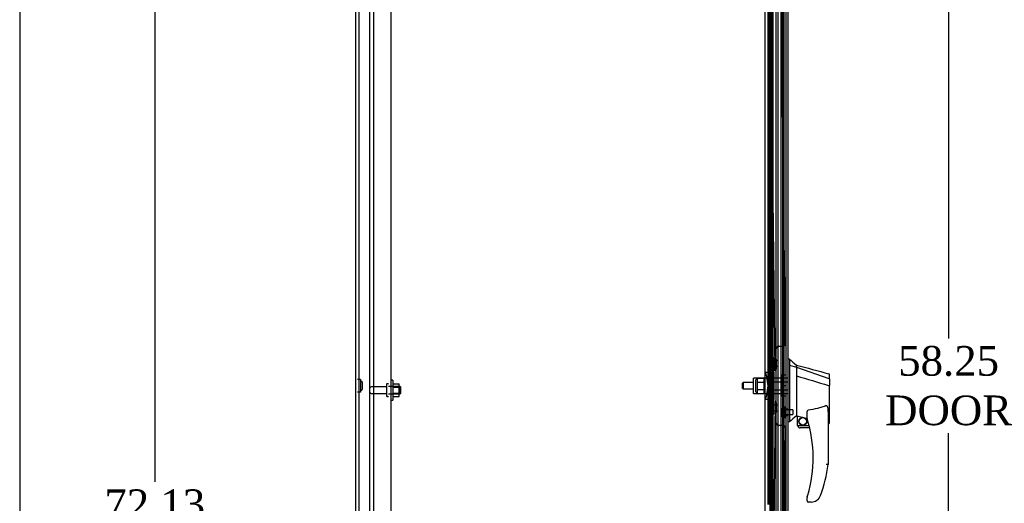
# Model space of a CAD drawing. Header units: inches. Extents: x 25 to 383, y 21 to 262.
# Tile 4 of 19: x 25 to 75, y 146 to 171. Entities that reach past the tile are written whole.
import ezdxf
from ezdxf.lldxf.tags import DXFTag

# ---------------------------------------------------------------- set-up
doc = ezdxf.new("R2010")
doc.units = ezdxf.units.IN
doc.header["$MEASUREMENT"] = 0
for name, color, linetype in [('COM43132', 7, 'Continuous'), ('COM50799-2', 7, 'Continuous'), ('COM54578-56', 7, 'Continuous'), ('COM55702-58', 7, 'Continuous'), ('COM56694-2', 7, 'Continuous'), ('COM70838', 7, 'Continuous'), ('COM70839-2', 7, 'Continuous'), ('COM71155-12', 7, 'Continuous'), ('Default', 7, 'Continuous'), ('GSK11033', 7, 'Continuous'), ('HAN13066', 7, 'Continuous'), ('HAN13066_NUT', 7, 'Continuous'), ('HAN13066_SCREW', 7, 'Continuous'), ('HAN_NUT', 7, 'Continuous'), ('NTS166105', 7, 'Continuous'), ('NTS16640', 7, 'Continuous'), ('RVT19000', 7, 'Continuous'), ('SPC87323', 7, 'Continuous'), ('STD26094', 7, 'Continuous'), ('WAF25059', 7, 'Continuous')]:
    doc.layers.add(name, color=color, linetype=linetype)
doc.styles.add('SEACAD_Times_New_Roman', font='times.ttf')
tags = doc.linetypes.add('HIDDEN2', pattern=[0.1875, 0.125, -0.0625]).pattern_tags.tags
tags[6:7] = [DXFTag(74, 4), DXFTag(75, 0), DXFTag(340, '0'), DXFTag(46, 0.0), DXFTag(50, 0.0), DXFTag(44, 0.0), DXFTag(45, 0.0)]
tags[4:5] = [DXFTag(74, 4), DXFTag(75, 0), DXFTag(340, '0'), DXFTag(46, 0.0), DXFTag(50, 0.0), DXFTag(44, 0.0), DXFTag(45, 0.0)]
doc.dimstyles.new('HAMMOND_(STH_-_300x200)', dxfattribs={"dimtxt": 1.5, "dimasz": 1.875, "dimexe": 0.75, "dimexo": 0.75, "dimgap": 0.375, "dimtad": 0, "dimtih": 1, "dimtoh": 1, "dimzin": 0, "dimdsep": 46, "dimtxsty": 'SEACAD_Times_New_Roman', "dimblk1": '_SE_FILLED', "dimblk2": '_SE_FILLED', "dimsah": 1, "dimcen": 0.75, "dimadec": 0, "dimazin": 0, "dimtfac": 0.8, "dimtofl": 0, "dimtmove": 0, "dimatfit": 3, "dimfxl": 0, "dimtolj": 1, "dimtzin": 0, "dimarcsym": 0})

# ---------------------------------------------------------------- blocks, each defined once
blk = doc.blocks.new('SE3')
at = {"layer": 'COM43132', "color": 7, "linetype": 'HIDDEN2'}
for p, q in [((19.218, 156.966), (19.218, 101.217)), ((20.093, 156.841), (20.093, 101.341))]:
    blk.add_line(p, q, dxfattribs=at)
at = {"layer": 'COM50799-2', "color": 7, "linetype": 'Continuous'}
blk.add_line((40.159, 158.291), (40.159, 100.327), dxfattribs=at)
at = {"layer": 'COM50799-2', "color": 7, "linetype": 'HIDDEN2'}
blk.add_line((39.314, 102.404), (39.314, 157.185), dxfattribs=at)
at = {"layer": 'COM54578-56', "color": 7, "linetype": 'HIDDEN2'}
for p, q in [((39.247, 157.309), (39.247, 102.309)), ((39.347, 102.309), (39.347, 157.309)), ((39.901, 101.309), (39.901, 157.309)), ((39.171, 147.309), (39.171, 148.309)), ((39.18, 148.309), (39.18, 147.31)), ((39.307, 148.309), (39.307, 147.31)), ((39.18, 147.31), (39.18, 147.309)), ((39.18, 147.308), (39.307, 147.308)), ((39.255, 147.309), (39.255, 146.309)), ((39.297, 147.309), (39.297, 146.309)), ((39.352, 147.308), (39.307, 147.308)), ((39.171, 145.309), (39.171, 146.309)), ((39.18, 146.309), (39.18, 145.31)), ((39.307, 146.309), (39.307, 145.31)), ((39.18, 145.31), (39.18, 145.309)), ((39.18, 145.308), (39.307, 145.308)), ((39.255, 145.309), (39.255, 144.309)), ((39.297, 145.309), (39.297, 144.309)), ((39.352, 145.308), (39.307, 145.308)), ((39.171, 143.309), (39.171, 144.309)), ((39.18, 144.309), (39.18, 143.31)), ((39.307, 144.309), (39.307, 143.31)), ((39.18, 143.31), (39.18, 143.309)), ((39.18, 143.308), (39.307, 143.308)), ((39.255, 143.309), (39.255, 142.309)), ((39.297, 143.309), (39.297, 142.309)), ((39.352, 143.308), (39.307, 143.308)), ((39.171, 141.309), (39.171, 142.309)), ((39.18, 142.309), (39.18, 141.31)), ((39.307, 142.309), (39.307, 141.31)), ((39.18, 141.31), (39.18, 141.309)), ((39.18, 141.308), (39.307, 141.308)), ((39.255, 141.309), (39.255, 140.309)), ((39.297, 141.309), (39.297, 140.309)), ((39.352, 141.308), (39.307, 141.308)), ((39.171, 139.309), (39.171, 140.309)), ((39.18, 140.309), (39.18, 139.31)), ((39.307, 140.309), (39.307, 139.31)), ((39.18, 139.31), (39.18, 139.309)), ((39.18, 139.308), (39.307, 139.308)), ((39.255, 139.309), (39.255, 138.309)), ((39.297, 139.309), (39.297, 138.309)), ((39.352, 139.308), (39.307, 139.308)), ((39.171, 137.309), (39.171, 138.309)), ((39.18, 138.309), (39.18, 137.31)), ((39.307, 138.309), (39.307, 137.31)), ((39.18, 137.31), (39.18, 137.309)), ((39.18, 137.308), (39.307, 137.308)), ((39.255, 137.309), (39.255, 136.309)), ((39.297, 137.309), (39.297, 136.309)), ((39.352, 137.308), (39.307, 137.308)), ((39.171, 135.309), (39.171, 136.309)), ((39.18, 136.309), (39.18, 135.31)), ((39.307, 136.309), (39.307, 135.31)), ((39.18, 135.31), (39.18, 135.309)), ((39.18, 135.308), (39.307, 135.308)), ((39.255, 135.309), (39.255, 134.309)), ((39.297, 135.309), (39.297, 134.309)), ((39.352, 135.308), (39.307, 135.308)), ((39.171, 133.309), (39.171, 134.309)), ((39.18, 134.309), (39.18, 133.31)), ((39.307, 134.309), (39.307, 133.31)), ((39.18, 133.31), (39.18, 133.309)), ((39.18, 133.308), (39.307, 133.308)), ((39.255, 133.309), (39.255, 132.309)), ((39.297, 133.309), (39.297, 132.309)), ((39.352, 133.308), (39.307, 133.308)), ((39.171, 131.309), (39.171, 132.309)), ((39.18, 132.309), (39.18, 131.31)), ((39.307, 132.309), (39.307, 131.31)), ((39.18, 131.31), (39.18, 131.309)), ((39.18, 131.308), (39.307, 131.308)), ((39.255, 131.309), (39.255, 130.309)), ((39.297, 131.309), (39.297, 130.309)), ((39.352, 131.308), (39.307, 131.308)), ((39.171, 129.309), (39.171, 130.309)), ((39.18, 130.309), (39.18, 129.31)), ((39.307, 130.309), (39.307, 129.31)), ((39.18, 129.31), (39.18, 129.309)), ((39.18, 129.308), (39.307, 129.308)), ((39.255, 129.309), (39.255, 128.309)), ((39.297, 129.309), (39.297, 128.309)), ((39.352, 129.308), (39.307, 129.308)), ((39.171, 127.309), (39.171, 128.309)), ((39.18, 128.309), (39.18, 127.31)), ((39.307, 128.309), (39.307, 127.31)), ((39.18, 127.31), (39.18, 127.309)), ((39.18, 127.308), (39.307, 127.308)), ((39.255, 127.309), (39.255, 126.309)), ((39.297, 127.309), (39.297, 126.309)), ((39.352, 127.308), (39.307, 127.308)), ((39.171, 125.309), (39.171, 126.309)), ((39.18, 126.309), (39.18, 125.31)), ((39.307, 126.309), (39.307, 125.31)), ((39.18, 125.31), (39.18, 125.309)), ((39.18, 125.308), (39.307, 125.308)), ((39.255, 125.309), (39.255, 124.309)), ((39.297, 125.309), (39.297, 124.309)), ((39.352, 125.308), (39.307, 125.308)), ((39.171, 123.309), (39.171, 124.309)), ((39.18, 124.309), (39.18, 123.31)), ((39.307, 124.309), (39.307, 123.31))]:
    blk.add_line(p, q, dxfattribs=at)
at = {"layer": 'COM54578-56', "color": 7, "linetype": 'Continuous'}
for p, q in [((39.21, 147.309), (39.21, 148.309)), ((39.414, 147.309), (39.414, 148.309)), ((39.166, 146.309), (39.166, 147.309)), ((39.166, 147.309), (39.21, 147.309)), ((39.171, 147.309), (39.171, 146.309)), ((39.18, 147.31), (39.414, 147.31)), ((39.18, 147.309), (39.18, 146.309)), ((39.21, 147.309), (39.414, 147.309)), ((39.414, 146.309), (39.414, 147.31)), ((39.166, 146.309), (39.21, 146.309)), ((39.21, 146.309), (39.414, 146.309)), ((39.21, 146.309), (39.414, 146.309)), ((39.21, 145.309), (39.21, 146.309)), ((39.414, 145.309), (39.414, 146.309)), ((39.166, 144.309), (39.166, 145.309)), ((39.166, 145.309), (39.21, 145.309)), ((39.171, 145.309), (39.171, 144.309)), ((39.18, 145.31), (39.414, 145.31)), ((39.18, 145.309), (39.18, 144.309)), ((39.21, 145.309), (39.414, 145.309)), ((39.414, 144.309), (39.414, 145.31)), ((39.166, 144.309), (39.21, 144.309)), ((39.21, 144.309), (39.414, 144.309)), ((39.21, 144.309), (39.414, 144.309)), ((39.21, 143.309), (39.21, 144.309)), ((39.414, 143.309), (39.414, 144.309)), ((39.166, 142.309), (39.166, 143.309)), ((39.166, 143.309), (39.21, 143.309)), ((39.171, 143.309), (39.171, 142.309)), ((39.18, 143.31), (39.414, 143.31)), ((39.18, 143.309), (39.18, 142.309)), ((39.21, 143.309), (39.414, 143.309)), ((39.414, 142.309), (39.414, 143.31)), ((39.166, 142.309), (39.21, 142.309)), ((39.21, 142.309), (39.414, 142.309)), ((39.21, 142.309), (39.414, 142.309)), ((39.21, 141.309), (39.21, 142.309)), ((39.414, 141.309), (39.414, 142.309)), ((39.166, 140.309), (39.166, 141.309)), ((39.166, 141.309), (39.21, 141.309)), ((39.171, 141.309), (39.171, 140.309)), ((39.18, 141.31), (39.414, 141.31)), ((39.18, 141.309), (39.18, 140.309)), ((39.21, 141.309), (39.414, 141.309)), ((39.414, 140.309), (39.414, 141.31)), ((39.166, 140.309), (39.21, 140.309)), ((39.21, 140.309), (39.414, 140.309)), ((39.21, 140.309), (39.414, 140.309)), ((39.21, 139.309), (39.21, 140.309)), ((39.414, 139.309), (39.414, 140.309)), ((39.166, 138.309), (39.166, 139.309)), ((39.166, 139.309), (39.21, 139.309)), ((39.171, 139.309), (39.171, 138.309)), ((39.18, 139.31), (39.414, 139.31)), ((39.18, 139.309), (39.18, 138.309)), ((39.21, 139.309), (39.414, 139.309)), ((39.414, 138.309), (39.414, 139.31)), ((39.166, 138.309), (39.21, 138.309)), ((39.21, 138.309), (39.414, 138.309)), ((39.21, 138.309), (39.414, 138.309)), ((39.21, 137.309), (39.21, 138.309)), ((39.414, 137.309), (39.414, 138.309)), ((39.166, 136.309), (39.166, 137.309)), ((39.166, 137.309), (39.21, 137.309)), ((39.171, 137.309), (39.171, 136.309)), ((39.18, 137.31), (39.414, 137.31)), ((39.18, 137.309), (39.18, 136.309)), ((39.21, 137.309), (39.414, 137.309)), ((39.414, 136.309), (39.414, 137.31)), ((39.166, 136.309), (39.21, 136.309)), ((39.21, 136.309), (39.414, 136.309)), ((39.21, 136.309), (39.414, 136.309)), ((39.21, 135.309), (39.21, 136.309)), ((39.414, 135.309), (39.414, 136.309)), ((39.166, 134.309), (39.166, 135.309)), ((39.166, 135.309), (39.21, 135.309)), ((39.171, 135.309), (39.171, 134.309)), ((39.18, 135.31), (39.414, 135.31)), ((39.18, 135.309), (39.18, 134.309)), ((39.21, 135.309), (39.414, 135.309)), ((39.414, 134.309), (39.414, 135.31)), ((39.166, 134.309), (39.21, 134.309)), ((39.21, 134.309), (39.414, 134.309)), ((39.21, 134.309), (39.414, 134.309)), ((39.21, 133.309), (39.21, 134.309)), ((39.414, 133.309), (39.414, 134.309)), ((39.166, 132.309), (39.166, 133.309)), ((39.166, 133.309), (39.21, 133.309)), ((39.171, 133.309), (39.171, 132.309)), ((39.18, 133.31), (39.414, 133.31)), ((39.18, 133.309), (39.18, 132.309)), ((39.21, 133.309), (39.414, 133.309)), ((39.414, 132.309), (39.414, 133.31)), ((39.166, 132.309), (39.21, 132.309)), ((39.21, 132.309), (39.414, 132.309)), ((39.21, 132.309), (39.414, 132.309)), ((39.21, 131.309), (39.21, 132.309)), ((39.414, 131.309), (39.414, 132.309)), ((39.166, 130.309), (39.166, 131.309)), ((39.166, 131.309), (39.21, 131.309)), ((39.171, 131.309), (39.171, 130.309)), ((39.18, 131.31), (39.414, 131.31)), ((39.18, 131.309), (39.18, 130.309)), ((39.21, 131.309), (39.414, 131.309)), ((39.414, 130.309), (39.414, 131.31)), ((39.166, 130.309), (39.21, 130.309)), ((39.21, 130.309), (39.414, 130.309)), ((39.21, 130.309), (39.414, 130.309)), ((39.21, 129.309), (39.21, 130.309)), ((39.414, 129.309), (39.414, 130.309)), ((39.166, 128.309), (39.166, 129.309)), ((39.166, 129.309), (39.21, 129.309)), ((39.171, 129.309), (39.171, 128.309)), ((39.18, 129.31), (39.414, 129.31)), ((39.18, 129.309), (39.18, 128.309)), ((39.21, 129.309), (39.414, 129.309)), ((39.414, 128.309), (39.414, 129.31)), ((39.166, 128.309), (39.21, 128.309)), ((39.21, 128.309), (39.414, 128.309)), ((39.21, 128.309), (39.414, 128.309)), ((39.21, 127.309), (39.21, 128.309)), ((39.414, 127.309), (39.414, 128.309)), ((39.166, 126.309), (39.166, 127.309)), ((39.166, 127.309), (39.21, 127.309)), ((39.171, 127.309), (39.171, 126.309)), ((39.18, 127.31), (39.414, 127.31)), ((39.18, 127.309), (39.18, 126.309)), ((39.21, 127.309), (39.414, 127.309)), ((39.414, 126.309), (39.414, 127.31)), ((39.166, 126.309), (39.21, 126.309)), ((39.21, 126.309), (39.414, 126.309)), ((39.21, 126.309), (39.414, 126.309)), ((39.21, 125.309), (39.21, 126.309)), ((39.414, 125.309), (39.414, 126.309)), ((39.166, 124.309), (39.166, 125.309)), ((39.166, 125.309), (39.21, 125.309)), ((39.171, 125.309), (39.171, 124.309)), ((39.18, 125.31), (39.414, 125.31)), ((39.18, 125.309), (39.18, 124.309)), ((39.21, 125.309), (39.414, 125.309)), ((39.414, 124.309), (39.414, 125.31)), ((39.166, 124.309), (39.21, 124.309)), ((39.21, 124.309), (39.414, 124.309)), ((39.21, 124.309), (39.414, 124.309)), ((39.21, 123.309), (39.21, 124.309)), ((39.414, 123.309), (39.414, 124.309))]:
    blk.add_line(p, q, dxfattribs=at)
at = {"layer": 'COM55702-58', "color": 7, "linetype": 'HIDDEN2'}
for p, q in [((18.478, 99.423), (18.478, 159.173)), ((19.031, 99.423), (19.031, 159.173))]:
    blk.add_line(p, q, dxfattribs=at)
at = {"layer": 'COM56694-2', "color": 7, "linetype": 'HIDDEN2'}
blk.add_line((39.559, 157.214), (39.559, 101.404), dxfattribs=at)
at = {"layer": 'COM70838', "color": 7, "linetype": 'HIDDEN2'}
for p, q in [((39.332, 130.746), (39.457, 130.746)), ((39.332, 130.71), (39.332, 130.746)), ((39.332, 130.71), (39.332, 130.024)), ((39.457, 130.746), (39.457, 130.71)), ((39.457, 129.996), (39.457, 130.71)), ((39.063, 129.871), (39.045, 129.996)), ((39.045, 129.996), (39.171, 129.996)), ((39.274, 129.996), (39.171, 129.996)), ((39.171, 129.996), (39.189, 129.871)), ((39.274, 129.996), (39.274, 128.621)), ((39.274, 129.996), (39.399, 129.996)), ((39.399, 129.996), (39.399, 128.621)), ((39.399, 129.996), (39.457, 129.996)), ((39.457, 129.996), (39.457, 128.621)), ((39.063, 129.871), (39.145, 129.309)), ((39.189, 129.871), (39.271, 129.309)), ((39.145, 129.309), (39.063, 128.746)), ((39.271, 129.309), (39.189, 128.746)), ((39.045, 128.621), (39.063, 128.746)), ((39.171, 128.621), (39.045, 128.621)), ((39.189, 128.746), (39.171, 128.621)), ((39.171, 128.621), (39.274, 128.621)), ((39.399, 128.621), (39.274, 128.621)), ((39.332, 128.566), (39.332, 127.908)), ((39.457, 128.621), (39.399, 128.621)), ((39.457, 127.908), (39.457, 128.621)), ((39.332, 127.871), (39.332, 127.908)), ((39.457, 127.871), (39.332, 127.871)), ((39.457, 127.908), (39.457, 127.871))]:
    blk.add_line(p, q, dxfattribs=at)
for centre, start, end in [((39.215, 130.024), 346.4554, 0), ((39.215, 128.566), 0, 28.0398)]:
    blk.add_arc(centre, 0.117, start, end, dxfattribs=at)
at = {"layer": 'COM70839-2', "color": 7, "linetype": 'HIDDEN2'}
for p, q in [((39.523, 130.059), (39.216, 155.903)), ((40.038, 131.44), (39.746, 155.99)), ((39.592, 130.172), (39.58, 131.184)), ((39.703, 131.311), (39.914, 131.313)), ((39.523, 128.558), (39.216, 102.714)), ((39.58, 127.433), (39.592, 128.445)), ((39.914, 127.304), (39.703, 127.306)), ((40.038, 127.177), (39.746, 102.627))]:
    blk.add_line(p, q, dxfattribs=at)
for centre, start, end in [((39.705, 131.186), 90.6804, 180.6804), ((39.913, 131.438), 270.6804, 0.6804), ((39.467, 130.17), 296.7843, 0.6804), ((39.467, 128.447), 359.3196, 63.2157), ((39.705, 127.431), 179.3196, 269.3196), ((39.913, 127.179), 359.3196, 89.3196)]:
    blk.add_arc(centre, 0.125, start, end, dxfattribs=at)
at = {"layer": 'COM71155-12', "color": 7, "linetype": 'Continuous'}
for p, q in [((18.311, 99.341), (18.311, 159.276)), ((38.999, 157.996), (38.999, 100.621))]:
    blk.add_line(p, q, dxfattribs=at)
at = {"layer": 'COM71155-12', "color": 7, "linetype": 'HIDDEN2'}
blk.add_line((39.966, 157.996), (39.966, 100.621), dxfattribs=at)
at = {"layer": 'GSK11033', "color": 7, "linetype": 'HIDDEN2'}
for p, q in [((39.814, 157.589), (39.814, 101.029)), ((40.064, 157.589), (40.064, 101.029)), ((39.409, 156.554), (39.409, 102.054)), ((39.659, 156.475), (39.659, 102.133))]:
    blk.add_line(p, q, dxfattribs=at)
at = {"layer": 'HAN13066', "color": 7, "linetype": 'Continuous'}
for p, q in [((40.242, 130.659), (40.159, 130.659)), ((40.239, 130.659), (40.239, 130.498)), ((40.239, 130.498), (40.239, 130.411)), ((40.239, 130.411), (40.239, 130.352)), ((40.239, 130.352), (40.594, 130.247)), ((40.239, 130.352), (40.239, 127.921)), ((40.594, 130.287), (40.594, 130.359)), ((40.594, 130.287), (40.594, 130.261)), ((40.594, 130.261), (40.594, 130.247)), ((40.594, 130.247), (40.594, 129.815)), ((40.594, 130.247), (42.232, 129.675)), ((40.594, 129.815), (40.594, 128.318)), ((42.274, 129.641), (42.274, 129.863)), ((42.274, 129.641), (42.274, 129.328)), ((42.218, 129.326), (42.22, 129.325)), ((42.274, 127.459), (42.274, 129.328)), ((40.594, 128.318), (40.594, 128.048)), ((40.594, 128.048), (40.594, 127.836)), ((42.194, 127.998), (42.194, 125.326)), ((40.239, 127.489), (40.159, 127.489)), ((40.239, 127.921), (40.239, 127.636)), ((40.239, 127.636), (40.239, 127.489)), ((40.594, 127.836), (40.594, 127.809)), ((40.594, 127.809), (40.594, 127.791)), ((40.594, 127.791), (40.594, 127.789)), ((40.594, 127.789), (40.659, 127.773)), ((40.659, 127.309), (40.659, 127.775)), ((41.134, 127.653), (41.134, 127.927)), ((40.659, 127.309), (41.232, 127.309)), ((41.264, 127.184), (40.784, 127.184)), ((42.194, 127.402), (42.199, 127.401)), ((41.134, 123.494), (41.134, 123.672)), ((41.632, 123.522), (41.631, 123.524)), ((41.349, 123.434), (41.194, 123.434))]:
    blk.add_line(p, q, dxfattribs=at)
at = {"layer": 'HAN13066', "color": 7, "linetype": 'HIDDEN2'}
for p, q in [((37.906, 129.469), (37.876, 129.439)), ((37.906, 129.469), (37.906, 129.149)), ((38.427, 129.469), (37.906, 129.469)), ((39.332, 129.469), (39.457, 129.469)), ((39.457, 129.704), (40.159, 129.704)), ((39.457, 129.509), (40.159, 129.509)), ((37.876, 129.179), (37.876, 129.439)), ((37.876, 129.179), (37.906, 129.149)), ((37.906, 129.149), (38.427, 129.149)), ((39.332, 129.149), (39.457, 129.149)), ((39.457, 129.109), (40.159, 129.109)), ((39.457, 128.913), (40.159, 128.913)), ((40.159, 128.133), (40.034, 128.133)), ((40.034, 127.808), (40.159, 127.808))]:
    blk.add_line(p, q, dxfattribs=at)
at = {"layer": 'HAN13066', "color": 7, "linetype": 'Continuous'}
for radius in [0.202, 0.188]:
    blk.add_circle((40.92, 127.513), radius, dxfattribs=at)
for centre, radius, start, end in [((56.623, 149.687), 25.11, 229.2701, 230.3306), ((346.514, 1269.042), 1179.062, 254.961927, 255.044825), ((42.214, 129.863), 0.06, 0, 73.9026), ((77.005, 84.343), 56.686, 129.9653, 130.4351), ((41.194, 127.653), 0.06, 180, 197.895), ((35.03, 125.662), 6.417, 342.9898, 17.895), ((40.784, 127.309), 0.125, 180, 193.8865), ((40.784, 127.309), 0.125, 193.8865, 229.4642), ((40.784, 127.309), 0.125, 229.4642, 270), ((34.853, 126.261), 7.4, 340.2854, 352.739), ((41.194, 123.672), 0.06, 162.105, 180), ((41.194, 123.494), 0.06, 180, 270), ((41.349, 123.934), 0.5, 270, 304.5623), ((41.349, 123.934), 0.5, 304.5623, 340.2854)]:
    blk.add_arc(centre, radius, start, end, dxfattribs=at)
blk.add_ellipse((42.214, 127.459), major_axis=(-0.06, 0), ratio=0.999979, start_param=1.333204, end_param=3.141717, dxfattribs=at)
for points in [[(40.594, 129.815), (41.135, 129.652), (41.677, 129.489), (42.218, 129.326)], [(40.689, 127.772), (40.837, 127.74), (40.985, 127.707), (41.134, 127.674)]]:
    blk.add_open_spline(points, degree=3, dxfattribs=at)
for points, knots in [([(42.232, 129.675), (42.244, 129.673), (42.254, 129.668), (42.269, 129.656), (42.274, 129.648), (42.274, 129.641)], [0, 0, 0, 0, 0.5, 0.5, 1, 1, 1, 1]), ([(42.22, 129.325), (42.227, 129.325), (42.234, 129.326), (42.247, 129.326), (42.253, 129.326), (42.261, 129.326), (42.263, 129.326), (42.267, 129.327), (42.268, 129.327), (42.271, 129.327), (42.272, 129.327), (42.273, 129.327), (42.274, 129.328), (42.274, 129.328)], [0, 0, 0, 0, 0.25, 0.25, 0.5, 0.5, 0.625, 0.625, 0.75, 0.75, 0.875, 0.875, 1, 1, 1, 1]), ([(41.134, 127.927), (41.134, 127.933), (41.134, 127.94), (41.135, 127.954), (41.136, 127.961), (41.138, 127.982), (41.141, 127.995), (41.149, 128.023), (41.154, 128.036), (41.165, 128.055), (41.169, 128.061), (41.177, 128.069), (41.18, 128.072), (41.186, 128.076), (41.19, 128.077), (41.194, 128.078)], [0, 0, 0, 0, 0.125, 0.125, 0.25, 0.25, 0.5, 0.5, 0.75, 0.75, 0.875, 0.875, 0.9375, 0.9375, 1, 1, 1, 1]), ([(42.104, 128.31), (42.031, 128.281), (41.957, 128.254), (41.807, 128.206), (41.732, 128.185), (41.503, 128.128), (41.349, 128.1), (41.194, 128.078)], [0, 0, 0, 0, 0.25, 0.25, 0.5, 0.5, 1, 1, 1, 1]), ([(42.104, 128.31), (42.105, 128.311), (42.107, 128.311), (42.111, 128.312), (42.113, 128.312), (42.118, 128.311), (42.122, 128.31), (42.128, 128.306), (42.131, 128.303), (42.136, 128.298), (42.138, 128.295), (42.145, 128.286), (42.148, 128.279), (42.154, 128.266), (42.157, 128.26), (42.164, 128.239), (42.168, 128.225), (42.175, 128.197), (42.178, 128.183), (42.185, 128.141), (42.188, 128.112), (42.192, 128.055), (42.194, 128.027), (42.194, 127.998)], [0, 0, 0, 0, 0.015625, 0.015625, 0.03125, 0.03125, 0.0625, 0.0625, 0.09375, 0.09375, 0.125, 0.125, 0.1875, 0.1875, 0.25, 0.25, 0.375, 0.375, 0.5, 0.5, 0.75, 0.75, 1, 1, 1, 1]), ([(40.659, 127.775), (40.659, 127.775), (40.659, 127.776), (40.662, 127.776), (40.665, 127.776), (40.673, 127.775), (40.681, 127.774), (40.689, 127.772)], [0, 0, 0, 0, 0.25, 0.25, 0.5, 0.5, 1, 1, 1, 1]), ([(42.194, 125.326), (42.194, 125.326), (42.193, 125.326), (42.191, 125.326), (42.189, 125.326), (42.184, 125.327), (42.182, 125.327), (42.175, 125.327), (42.171, 125.328), (42.159, 125.328), (42.149, 125.329), (42.133, 125.33), (42.127, 125.33), (42.115, 125.331), (42.109, 125.332), (42.104, 125.332)], [0, 0, 0, 0, 0.125, 0.125, 0.25, 0.25, 0.375, 0.375, 0.5, 0.5, 0.75, 0.75, 0.875, 0.875, 1, 1, 1, 1]), ([(41.136, 123.691), (41.136, 123.691), (41.137, 123.691), (41.138, 123.694), (41.138, 123.696), (41.14, 123.701), (41.141, 123.705), (41.145, 123.717), (41.148, 123.725), (41.156, 123.751), (41.161, 123.768), (41.166, 123.785)], [0, 0, 0, 0, 0.0625, 0.0625, 0.125, 0.125, 0.25, 0.25, 0.5, 0.5, 1, 1, 1, 1])]:
    blk.add_open_spline(points, degree=3, knots=knots, dxfattribs=at)
at = {"layer": 'HAN13066_NUT', "color": 7, "linetype": 'HIDDEN2'}
for p, q in [((38.552, 129.006), (38.552, 129.611)), ((38.632, 129.641), (38.582, 129.641)), ((38.632, 129.693), (38.957, 129.693)), ((38.632, 129.597), (38.632, 129.693)), ((38.632, 129.501), (38.632, 129.597)), ((38.632, 129.501), (38.957, 129.501)), ((38.632, 129.309), (38.632, 129.501)), ((38.957, 129.501), (38.957, 129.693)), ((38.957, 129.117), (38.957, 129.501)), ((38.582, 128.976), (38.632, 128.976)), ((38.632, 129.117), (38.632, 129.309)), ((38.632, 129.117), (38.957, 129.117)), ((38.632, 129.021), (38.632, 129.117)), ((38.632, 128.925), (38.632, 129.021)), ((38.957, 128.925), (38.957, 129.117)), ((38.632, 128.925), (38.957, 128.925))]:
    blk.add_line(p, q, dxfattribs=at)
for centre, start, end in [((38.582, 129.611), 90, 180), ((38.582, 129.006), 180, 270)]:
    blk.add_arc(centre, 0.03, start, end, dxfattribs=at)
at = {"layer": 'HAN13066_SCREW', "color": 7, "linetype": 'HIDDEN2'}
for p, q in [((39.827, 128.163), (39.964, 128.163)), ((39.827, 128.163), (39.827, 127.971)), ((39.827, 127.971), (39.964, 127.971)), ((39.827, 127.971), (39.827, 127.778)), ((39.964, 128.233), (39.964, 127.708)), ((40.034, 128.233), (39.964, 128.233)), ((40.034, 128.233), (40.034, 127.708)), ((40.409, 128.087), (40.034, 128.087)), ((40.409, 128.087), (40.409, 127.855)), ((39.827, 127.778), (39.964, 127.778)), ((39.964, 127.708), (40.034, 127.708)), ((40.034, 127.855), (40.409, 127.855))]:
    blk.add_line(p, q, dxfattribs=at)
at = {"layer": 'HAN_NUT', "color": 7, "linetype": 'HIDDEN2'}
for p, q in [((39.849, 129.839), (39.849, 129.309)), ((40.064, 129.839), (39.849, 129.839)), ((39.849, 129.309), (39.849, 128.779)), ((40.064, 129.309), (39.849, 129.309)), ((40.064, 128.779), (39.849, 128.779))]:
    blk.add_line(p, q, dxfattribs=at)
at = {"layer": 'NTS166105', "color": 7, "linetype": 'HIDDEN2'}
for p, q in [((20.189, 129.407), (20.509, 129.407)), ((20.189, 129.246), (20.509, 129.246)), ((20.509, 129.246), (20.509, 129.407)), ((20.509, 128.936), (20.509, 129.246)), ((20.189, 128.936), (20.509, 128.936)), ((20.189, 128.776), (20.509, 128.776)), ((20.509, 128.776), (20.509, 128.936))]:
    blk.add_line(p, q, dxfattribs=at)
at = {"layer": 'NTS16640', "color": 7, "linetype": 'HIDDEN2'}
for p, q in [((18.548, 129.628), (18.406, 129.628)), ((18.548, 129.628), (18.548, 128.99)), ((18.608, 129.528), (18.548, 129.528)), ((18.638, 129.498), (18.638, 129.12)), ((18.548, 128.99), (18.406, 128.99)), ((18.548, 129.09), (18.608, 129.09))]:
    blk.add_line(p, q, dxfattribs=at)
for centre, start, end in [((18.608, 129.498), 0, 90), ((18.608, 129.12), 270, 0)]:
    blk.add_arc(centre, 0.03, start, end, dxfattribs=at)
at = {"layer": 'RVT19000', "color": 7, "linetype": 'HIDDEN2'}
for p, q in [((39.219, 130.122), (39.219, 130.747)), ((39.332, 130.747), (39.219, 130.747)), ((39.332, 130.746), (39.332, 130.747)), ((39.457, 130.629), (39.332, 130.629)), ((39.669, 130.575), (39.457, 130.575)), ((39.669, 130.294), (39.669, 130.575)), ((39.219, 130.122), (39.332, 130.122)), ((39.332, 130.239), (39.457, 130.239)), ((39.457, 130.294), (39.669, 130.294)), ((39.219, 127.871), (39.219, 128.496)), ((39.332, 128.496), (39.219, 128.496)), ((39.457, 128.378), (39.332, 128.378)), ((39.332, 127.988), (39.457, 127.988)), ((39.669, 128.324), (39.457, 128.324)), ((39.457, 128.043), (39.669, 128.043)), ((39.669, 128.043), (39.669, 128.324)), ((39.219, 127.871), (39.332, 127.871)), ((39.332, 127.871), (39.332, 127.871))]:
    blk.add_line(p, q, dxfattribs=at)
at = {"layer": 'SPC87323', "color": 7, "linetype": 'HIDDEN2'}
for p, q in [((38.427, 128.916), (38.427, 129.701)), ((39.332, 129.701), (38.427, 129.701)), ((39.457, 129.546), (39.332, 129.546)), ((39.457, 129.536), (39.332, 129.536)), ((39.457, 129.081), (39.332, 129.081)), ((39.457, 129.071), (39.332, 129.071)), ((38.427, 128.916), (39.332, 128.916))]:
    blk.add_line(p, q, dxfattribs=at)
at = {"layer": 'STD26094', "color": 7, "linetype": 'HIDDEN2'}
for p, q in [((19.868, 129.256), (19.091, 129.256)), ((19.868, 129.386), (19.868, 128.796)), ((19.938, 129.416), (19.898, 129.416)), ((20.555, 129.279), (19.968, 129.279)), ((20.555, 129.279), (20.555, 128.904)), ((20.593, 129.241), (20.555, 129.279)), ((20.593, 128.941), (20.593, 129.241)), ((19.091, 128.926), (19.868, 128.926)), ((19.898, 128.766), (19.938, 128.766)), ((19.968, 128.904), (20.555, 128.904)), ((20.555, 128.904), (20.593, 128.941))]:
    blk.add_line(p, q, dxfattribs=at)
for centre, radius, start, end in [((19.091, 129.196), 0.06, 90, 180), ((19.091, 128.986), 0.06, 180, 270), ((19.898, 129.386), 0.03, 90, 180), ((19.938, 129.386), 0.03, 0, 90), ((19.898, 128.796), 0.03, 180, 270), ((19.938, 128.796), 0.03, 270, 0)]:
    blk.add_arc(centre, radius, start, end, dxfattribs=at)
at = {"layer": 'WAF25059', "color": 7, "linetype": 'HIDDEN2'}
for p, q in [((20.189, 129.591), (20.093, 129.591)), ((20.189, 129.591), (20.189, 128.591)), ((20.093, 128.591), (20.189, 128.591))]:
    blk.add_line(p, q, dxfattribs=at)
blk = doc.blocks.new('_SE_FILLED')
at = {"color": 0}
blk.add_line((0, 0), (-1, 0), dxfattribs=at)
blk.add_solid([(0, 0), (-1, -0.1665), (-1, 0.1665), (0, 0)], dxfattribs=at)
blk = doc.blocks.new('*D65')
at = {"layer": 'Default', "color": 0, "linetype": 'Continuous', "lineweight": -2}
for p, q in [((42.304, 123.029), (42.304, 190.456)), ((52.337, 183.293), (52.337, 190.456)), ((44.179, 189.706), (44.676, 189.706)), ((50.462, 189.706), (49.966, 189.706))]:
    blk.add_line(p, q, dxfattribs=at)
at = {"layer": 'Defpoints', "color": 0, "linetype": 'Continuous'}
for p in [(52.337, 189.706), (52.337, 182.543), (42.304, 122.279)]:
    blk.add_point(p, dxfattribs=at)
at = {"layer": 'Default', "color": 0, "linetype": 'Continuous', "lineweight": -2, "xscale": 1.875, "yscale": 1.875, "zscale": 1.875, "rotation": 180}
blk.add_blockref('_SE_FILLED', (42.304, 189.706), dxfattribs=at)
at = {"layer": 'Default', "color": 0, "linetype": 'Continuous', "lineweight": -2, "xscale": 1.875, "yscale": 1.875, "zscale": 1.875}
blk.add_blockref('_SE_FILLED', (52.337, 189.706), dxfattribs=at)
at = {"layer": 'Default', "color": 0, "linetype": 'Continuous', "insert": (47.321, 189.706), "char_height": 1.5, "attachment_point": 5, "style": 'SEACAD_Times_New_Roman'}
blk.add_mtext('\\A1;\\A1;10.03', dxfattribs=at)
blk = doc.blocks.new('*D66')
at = {"layer": 'Default', "color": 0, "linetype": 'Continuous', "lineweight": -2}
for p, q in [((41.649, 182.309), (31.394, 182.309)), ((32.144, 180.434), (32.144, 147.386)), ((32.144, 112.059), (32.144, 145.106)), ((41.649, 110.184), (31.394, 110.184))]:
    blk.add_line(p, q, dxfattribs=at)
at = {"layer": 'Defpoints', "color": 0, "linetype": 'Continuous'}
for p in [(32.144, 182.309), (42.399, 182.309), (42.399, 110.184)]:
    blk.add_point(p, dxfattribs=at)
at = {"layer": 'Default', "color": 0, "linetype": 'Continuous', "lineweight": -2, "xscale": 1.875, "yscale": 1.875, "zscale": 1.875}
for p, rotation in [((32.144, 182.309), 90.00006255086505), ((32.144, 110.184), 270.000062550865)]:
    blk.add_blockref('_SE_FILLED', p, dxfattribs=dict(at, rotation=rotation))
at = {"layer": 'Default', "color": 0, "linetype": 'Continuous', "insert": (32.144, 146.246), "char_height": 1.5, "attachment_point": 5, "style": 'SEACAD_Times_New_Roman'}
blk.add_mtext('\\A1;\\A1;72.13', dxfattribs=at)
blk = doc.blocks.new('*D73')
at = {"layer": 'Default', "color": 0, "linetype": 'Continuous', "lineweight": -2}
for p, q in [((42.304, 152.996), (42.304, 194.662)), ((64.152, 181.978), (64.152, 194.662)), ((44.179, 193.912), (50.458, 193.912)), ((62.277, 193.912), (55.998, 193.912))]:
    blk.add_line(p, q, dxfattribs=at)
at = {"layer": 'Defpoints', "color": 0, "linetype": 'Continuous'}
for p in [(64.152, 193.912), (64.152, 181.228), (42.304, 152.246)]:
    blk.add_point(p, dxfattribs=at)
at = {"layer": 'Default', "color": 0, "linetype": 'Continuous', "lineweight": -2, "xscale": 1.875, "yscale": 1.875, "zscale": 1.875, "rotation": 180}
blk.add_blockref('_SE_FILLED', (42.304, 193.912), dxfattribs=at)
at = {"layer": 'Default', "color": 0, "linetype": 'Continuous', "lineweight": -2, "xscale": 1.875, "yscale": 1.875, "zscale": 1.875}
blk.add_blockref('_SE_FILLED', (64.152, 193.912), dxfattribs=at)
at = {"layer": 'Default', "color": 0, "linetype": 'Continuous', "insert": (53.228, 193.912), "char_height": 1.5, "attachment_point": 5, "style": 'SEACAD_Times_New_Roman'}
blk.add_mtext('\\A1;\\A1;21.85', dxfattribs=at)
blk = doc.blocks.new('*D79')
at = {"layer": 'Default', "color": 0, "linetype": 'Continuous', "lineweight": -2}
for p, q in [((64.759, 181.371), (73.037, 181.371)), ((72.287, 179.496), (72.287, 154.638)), ((72.287, 124.996), (72.287, 149.855)), ((63.965, 123.121), (73.037, 123.121))]:
    blk.add_line(p, q, dxfattribs=at)
at = {"layer": 'Defpoints', "color": 0, "linetype": 'Continuous'}
for p in [(64.009, 181.371), (63.215, 123.121), (72.287, 123.121)]:
    blk.add_point(p, dxfattribs=at)
at = {"layer": 'Default', "color": 0, "linetype": 'Continuous', "lineweight": -2, "xscale": 1.875, "yscale": 1.875, "zscale": 1.875}
for p, rotation in [((72.287, 181.371), 90), ((72.287, 123.121), 270)]:
    blk.add_blockref('_SE_FILLED', p, dxfattribs=dict(at, rotation=rotation))
at = {"layer": 'Default', "color": 0, "linetype": 'Continuous', "insert": (72.287, 152.246), "char_height": 1.5, "attachment_point": 5, "style": 'SEACAD_Times_New_Roman'}
blk.add_mtext('\\A1;\\A1;58.25\\PDOOR ', dxfattribs=at)
blk = doc.blocks.new('BORDER')
at = {"layer": 'Default', "color": 7, "linetype": 'Continuous'}
blk.add_line((-41.86, 27.86), (-41.86, 0), dxfattribs=at)

msp = doc.modelspace()

# ---------------------------------------------------------------- block references
at = {"layer": 'Default', "color": 7, "xscale": 8.55, "yscale": 8.55, "zscale": 8.55}
msp.add_blockref('BORDER', (383.217, 23.607), dxfattribs=at)
at = {"layer": 'Default'}
msp.add_blockref('SE3', (23.994, 22.937), dxfattribs=at)

# ---------------------------------------------------------------- dimensions: what is measured, and where the dimension line sits
at = {"layer": 'Default', "color": 7, "linetype": 'Continuous'}
for base, p1, p2, picture, middle in [((64.152, 193.912), (42.304, 152.246), (64.152, 181.228), '*D73', (53.228, 193.912)), ((52.337, 189.706), (42.304, 122.279), (52.337, 182.543), '*D65', (47.321, 189.706))]:
    dim = msp.add_linear_dim(base=base, p1=p1, p2=p2, text='\\A1;<>', dimstyle='HAMMOND_(STH_-_300x200)', dxfattribs=at)
    dim.commit()
    dim.dimension.update_dxf_attribs({"geometry": picture, "text_midpoint": middle, "dimtype": 160})
for base, p1, p2, angle, text, picture, middle, dimtype in [((32.144001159, 182.308818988), (42.399463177, 110.183830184), (42.399384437, 182.308830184), 90.000062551, '\\A1;<>', '*D66', (32.144040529, 146.246329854), 161), ((72.287, 123.121), (64.009, 181.371), (63.215, 123.121), 90, '\\A1;<>\\PDOOR ', '*D79', (72.287, 152.246), 160)]:
    dim = msp.add_linear_dim(base=base, p1=p1, p2=p2, angle=angle, text=text, dimstyle='HAMMOND_(STH_-_300x200)', dxfattribs=at)
    dim.commit()
    dim.dimension.update_dxf_attribs({"geometry": picture, "text_midpoint": middle, "dimtype": dimtype})

doc.saveas('drawing.dxf')
